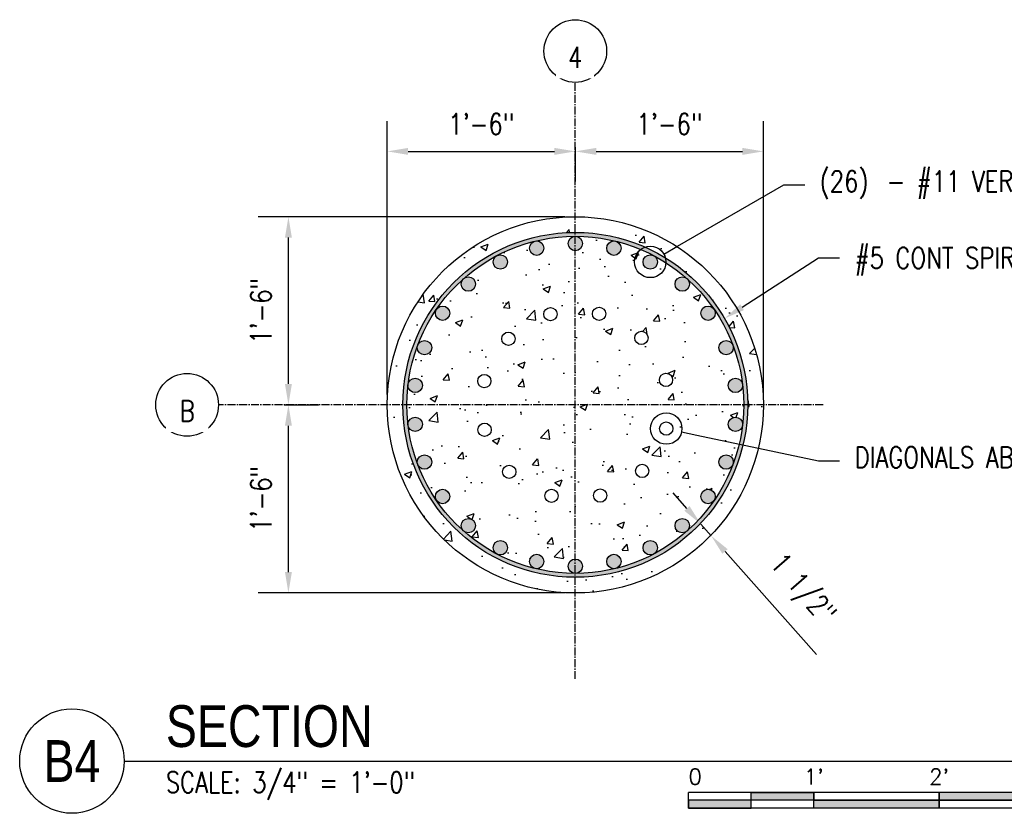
# Model space of a CAD drawing. Header units: inches. Extents: x 870 to 1996, y -84 to 460.
# Tile 15 of 20: x 1161 to 1255, y 371 to 447. Entities that reach past the tile are written whole.
import ezdxf
from ezdxf import colors
from ezdxf.entities.mleader import LeaderData, LeaderLine
from ezdxf.enums import TextEntityAlignment as Align
from ezdxf.math import Vec2, Vec3

# ---------------------------------------------------------------- set-up
doc = ezdxf.new("R2010")
doc.units = ezdxf.units.IN
doc.header["$MEASUREMENT"] = 0
doc.linetypes.add('CENTER2', pattern=[1.125, 0.75, -0.125, 0.125, -0.125])
for name, color, linetype in [('A-DETL', 3, 'Continuous'), ('S-ANNO-DIMS', 1, 'Continuous'), ('S-ANNO-NOTE', 2, 'Continuous'), ('S-ANNO-SYMB', 2, 'Continuous'), ('S-COLS', 53, 'Continuous'), ('S-GRID', 1, 'CENTER2'), ('S-GRID-IDEN', 1, 'Continuous')]:
    doc.layers.add(name, color=color, linetype=linetype)
doc.layers.add('A-WALL-PATT', color=9, linetype='Continuous', true_color=0x808080)
doc.styles.add('Annotative', font='romans.shx', dxfattribs={"width": 0.8, "height": 0.125})
doc.styles.add('Arial', font='romans.shx', dxfattribs={"width": 0.8})
doc.styles.add('TITLES', font='swiss.ttf', dxfattribs={"width": 0.8, "height": 0.25})
doc.dimstyles.new('Annotative', dxfattribs={"dimscale": 0, "dimtxt": 0.125, "dimasz": 0.125, "dimexe": 0.18, "dimexo": 0.0625, "dimgap": 0.09, "dimtad": 1, "dimdec": 3, "dimzin": 3, "dimdsep": 46, "dimlunit": 4, "dimtxsty": 'Annotative', "dimcen": 0.09, "dimclrt": 2, "dimazin": 2, "dimtfac": 1, "dimtdec": 3, "dimtmove": 0, "dimatfit": 0, "dimfxl": 1, "dimtfill": 1, "dimfrac": 2, "dimtolj": 1, "dimtzin": 0, "dimarcsym": 0})
pattern_1 = [(50, (0, 0), (7.172602, -0.627521), [0.75, -8.25]), (355, (0, 0), (-1.387513, 7.52192), [0.6, -6.6]), (100.45144, (0.598, -0.052), (5.78509, 6.8944), [0.6374, -7.01142]), (46.1842, (0, 2), (10.672413, -1.65519), [1.125, -12.375]), (96.6356, (0.889, 1.862), (9.34662, 9.74119), [0.9561, -10.51714]), (351.1842, (0, 2), (9.34662, 9.74119), [0.9, -9.9]), (21, (1, 1.5), (5.96907, -4.02619), [0.75, -8.25]), (326, (1, 1.5), (2.433153, 7.2515), [0.6, -6.6]), (71.45144, (1.4974, 1.1645), (8.402224, 3.22531), [0.6374, -7.01142]), (37.5, (0, 0), (0.1215986, 3.3289385), [0, -6.52, 0, -6.7, 0, -6.625]), (7.5, (0, 0), (2.630695, 3.944117), [0, -3.82, 0, -6.37, 0, -2.525]), (327.5, (-2.23, 0), (5.3382244, -0.2255487), [0, -2.5, 0, -7.8, 0, -10.35]), (317.5, (-3.23, 0), (5.831862, 1.00105), [0, -3.25, 0, -5.18, 0, -7.35])]

# ---------------------------------------------------------------- blocks, each defined once
blk = doc.blocks.new('*U9')
for points in [[(-3, -0.2812), (-2.625, -0.2812), (-2.625, -0.2344), (-3, -0.2344)], [(-2.625, -0.188), (-2.25, -0.188), (-2.25, -0.2344), (-2.625, -0.2344)], [(-2.25, -0.2349), (-1.5, -0.2349), (-1.5, -0.2812), (-2.25, -0.2812)], [(-1.5, -0.2344), (0, -0.2344), (0, -0.1875), (-1.5, -0.1875)]]:
    blk.add_hatch(color=256).paths.add_polyline_path(points)
for p, q in [((0, -0.1875), (-3, -0.1875)), ((-3, -0.2812), (-3, -0.1875)), ((0, -0.2344), (-3, -0.2344)), ((-2.625, -0.2807), (-2.625, -0.188)), ((-2.25, -0.2812), (-2.25, -0.1885)), ((-1.5, -0.2812), (-1.5, -0.1885)), ((0, -0.1875), (0, -0.2812)), ((0, -0.2812), (-3, -0.2812))]:
    blk.add_line(p, q)
at = {"flags": 128}
for points in [[(-3, -0.2812), (-2.625, -0.2812), (-2.625, -0.2344), (-3, -0.2344), (-3, -0.2812)], [(-2.625, -0.188), (-2.25, -0.188), (-2.25, -0.2344), (-2.625, -0.2344), (-2.625, -0.188)], [(-2.25, -0.2349), (-1.5, -0.2349), (-1.5, -0.2812), (-2.25, -0.2812), (-2.25, -0.2349)], [(-1.5, -0.2344), (0, -0.2344), (0, -0.1875), (-1.5, -0.1875), (-1.5, -0.2344)]]:
    blk.add_lwpolyline(points, close=True, dxfattribs=at)
at = {"style": 'Arial'}
blk.add_text('0', height=0.0937, dxfattribs=at).set_placement((-3, -0.0937), align=Align.MIDDLE_LEFT)
for s, p in [("1'", (-2.25, -0.0937)), ("2'", (-1.5, -0.0937))]:
    blk.add_text(s, height=0.09375, dxfattribs=at).set_placement(p, align=Align.MIDDLE_CENTER)
blk.add_text("4'", height=0.09375, dxfattribs=at).set_placement((0, -0.0937), align=Align.MIDDLE_RIGHT)
blk = doc.blocks.new('Grid - Circle 3_8_-570341-INTERIOR COLUMN PLAN')
at = {"layer": 'S-GRID-IDEN'}
blk.add_circle((1400.077, 1227.057), 3, dxfattribs=at)
blk = doc.blocks.new('*D67')
at = {"layer": 'S-ANNO-DIMS', "color": 0, "lineweight": -2, "transparency": 16777216}
for p, q in [((1195.764, 411.551), (1195.764, 437.682)), ((1197.764, 434.802), (1211.764, 434.802)), ((1213.764, 435.216), (1213.764, 431.922))]:
    blk.add_line(p, q, dxfattribs=at)
at = {"layer": 'S-ANNO-DIMS', "color": 0, "transparency": 16777216}
for points in [[(1197.764, 435.135), (1197.764, 434.469), (1195.764, 434.802)], [(1211.764, 435.135), (1211.764, 434.469), (1213.764, 434.802)]]:
    blk.add_solid(points, dxfattribs=at)
at = {"layer": 'S-ANNO-DIMS', "color": 2, "lineweight": -3, "transparency": 16777216, "insert": (1204.764, 437.433), "char_height": 2, "width": 8.21858, "attachment_point": 5, "style": 'Annotative'}
blk.add_mtext('\\A1;1\'-6"', dxfattribs=at)
blk = doc.blocks.new('*D68')
at = {"layer": 'S-ANNO-DIMS', "color": 0, "lineweight": -2, "transparency": 16777216}
for p, q in [((1231.764, 411.551), (1231.764, 437.682)), ((1213.764, 435.216), (1213.764, 431.922)), ((1215.764, 434.802), (1229.764, 434.802))]:
    blk.add_line(p, q, dxfattribs=at)
at = {"layer": 'S-ANNO-DIMS', "color": 0, "transparency": 16777216}
for points in [[(1215.764, 435.135), (1215.764, 434.469), (1213.764, 434.802)], [(1229.764, 435.135), (1229.764, 434.469), (1231.764, 434.802)]]:
    blk.add_solid(points, dxfattribs=at)
at = {"layer": 'S-ANNO-DIMS', "color": 2, "lineweight": -3, "transparency": 16777216, "insert": (1222.764, 437.433), "char_height": 2, "width": 8.21858, "attachment_point": 5, "style": 'Annotative'}
blk.add_mtext('\\A1;1\'-6"', dxfattribs=at)
blk = doc.blocks.new('*D69')
at = {"layer": 'S-ANNO-DIMS', "color": 0, "lineweight": -2, "transparency": 16777216}
for p, q in [((1185.894, 410.551), (1189.188, 410.551)), ((1186.308, 394.551), (1186.308, 408.551)), ((1212.764, 392.551), (1183.428, 392.551))]:
    blk.add_line(p, q, dxfattribs=at)
at = {"layer": 'S-ANNO-DIMS', "color": 0, "transparency": 16777216}
for points in [[(1185.975, 408.551), (1186.642, 408.551), (1186.308, 410.551)], [(1185.975, 394.551), (1186.642, 394.551), (1186.308, 392.551)]]:
    blk.add_solid(points, dxfattribs=at)
at = {"layer": 'S-ANNO-DIMS', "color": 2, "lineweight": -3, "transparency": 16777216, "insert": (1183.678, 401.551), "char_height": 2, "width": 8.21858, "attachment_point": 5, "rotation": 90, "style": 'Annotative'}
blk.add_mtext('\\A1;1\'-6"', dxfattribs=at)
blk = doc.blocks.new('*D70')
at = {"layer": 'S-ANNO-DIMS', "color": 0, "lineweight": -2, "transparency": 16777216}
for p, q in [((1212.764, 428.551), (1183.428, 428.551)), ((1186.308, 412.551), (1186.308, 426.551)), ((1185.894, 410.551), (1189.188, 410.551))]:
    blk.add_line(p, q, dxfattribs=at)
at = {"layer": 'S-ANNO-DIMS', "color": 0, "transparency": 16777216}
for points in [[(1185.975, 426.551), (1186.642, 426.551), (1186.308, 428.551)], [(1185.975, 412.551), (1186.642, 412.551), (1186.308, 410.551)]]:
    blk.add_solid(points, dxfattribs=at)
at = {"layer": 'S-ANNO-DIMS', "color": 2, "lineweight": -3, "transparency": 16777216, "insert": (1183.678, 419.551), "char_height": 2, "width": 8.21858, "attachment_point": 5, "rotation": 90, "style": 'Annotative'}
blk.add_mtext('\\A1;1\'-6"', dxfattribs=at)
blk = doc.blocks.new('_DotBlank')
at = {"color": 0, "linetype": 'ByBlock', "lineweight": -2}
blk.add_line((-0.5, 0), (-1, 0), dxfattribs=at)
blk.add_circle((0, 0), 0.5, dxfattribs=at)
blk = doc.blocks.new('*U27')
at = {"layer": 'A-DETL'}
h = blk.add_hatch(color=256, dxfattribs=at)
h.dxf.hatch_style = 1
h.paths.add_polyline_path([(0.687, 0.679, 1), (-0.688, 0.679, 1)])
blk.add_circle((0, 0.679), 0.688, dxfattribs=at)
blk = doc.blocks.new('*U28')
at = {"layer": 'A-DETL', "color": 0, "linetype": 'ByBlock', "lineweight": -2, "transparency": 16777216}
for p, rotation in [((1197.209, 1207.536), 13.84615384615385), ((1204.273, 1207.536), 346.1538461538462), ((1193.882, 1206.274), 27.69230769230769), ((1207.599, 1206.274), 332.3076923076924), ((1190.954, 1204.253), 41.53846153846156), ((1210.527, 1204.253), 318.4615384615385), ((1188.594, 1201.59), 55.38461538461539), ((1212.887, 1201.59), 304.6153846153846), ((1186.941, 1198.439), 69.23076923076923), ((1214.54, 1198.439), 290.7692307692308), ((1186.089, 1194.985), 83.0769230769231), ((1215.392, 1194.985), 276.923076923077), ((1186.089, 1191.427), 96.92307692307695), ((1215.392, 1191.427), 263.076923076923), ((1186.941, 1187.972), 110.7692307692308), ((1214.54, 1187.972), 249.2307692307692), ((1188.594, 1184.822), 124.6153846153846), ((1212.887, 1184.822), 235.3846153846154), ((1190.954, 1182.159), 138.4615384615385), ((1210.527, 1182.159), 221.5384615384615), ((1193.882, 1180.138), 152.3076923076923), ((1207.599, 1180.138), 207.6923076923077), ((1197.209, 1178.876), 166.1538461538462), ((1204.273, 1178.876), 193.8461538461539), ((1200.741, 1178.447), 180)]:
    blk.add_blockref('*U27', p, dxfattribs=dict(at, rotation=rotation))
blk.add_blockref('*U27', (1200.741, 1207.965), dxfattribs=at)
blk = doc.blocks.new('*D41')
at = {"layer": 'S-ANNO-DIMS', "color": 0, "lineweight": -2, "transparency": 16777216}
for p, q in [((1224.445, 400.642), (1223.119, 402.139)), ((1225.772, 399.145), (1226.766, 398.022)), ((1228.093, 396.525), (1236.836, 386.656))]:
    blk.add_line(p, q, dxfattribs=at)
at = {"layer": 'S-ANNO-DIMS', "color": 0, "transparency": 16777216}
for points in [[(1224.695, 400.863), (1224.196, 400.421), (1225.772, 399.145)], [(1228.342, 396.746), (1227.843, 396.304), (1226.766, 398.022)]]:
    blk.add_solid(points, dxfattribs=at)
at = {"layer": 'S-ANNO-DIMS', "color": 2, "transparency": 16777216, "insert": (1235.346, 392.807), "char_height": 2, "attachment_point": 5, "rotation": 311.53846, "style": 'Annotative', "bg_fill": 3, "box_fill_scale": 1.25, "bg_fill_color": 256, "bg_fill_true_color": 13158600, "bg_fill_transparency": 0}
blk.add_mtext('\\A1;1 1/2"', dxfattribs=at)
blk = doc.blocks.new('*U37')
at = {"layer": 'A-DETL'}
blk.add_circle((0, 0), 0.635, dxfattribs=at)
blk = doc.blocks.new('*U26')
at = {"color": 0, "linetype": 'ByBlock', "lineweight": -2, "transparency": 16777216}
for p, rotation in [((1200.741, 1202.206), 180), ((1196.241, 1201), 210.0000000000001), ((1205.241, 1201), 150), ((1192.946, 1197.706), 240), ((1208.535, 1197.706), 120), ((1191.741, 1193.206), 270), ((1209.741, 1193.206), 90), ((1192.946, 1188.706), 299.9999999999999), ((1208.535, 1188.706), 59.99999999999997), ((1196.241, 1185.412), 330.0000000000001), ((1205.241, 1185.412), 29.99999999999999)]:
    blk.add_blockref('*U37', p, dxfattribs=dict(at, rotation=rotation))
blk.add_blockref('*U37', (1200.741, 1184.206), dxfattribs=at)
blk = doc.blocks.new('*U8')
at = {"linetype": 'Continuous', "lineweight": -3}
blk.add_line((1.125, 0.625), (7.5, 0.625), dxfattribs=at)
at = {"lineweight": -3}
blk.add_circle((0.8125, 0.625), 0.3125, dxfattribs=at)
at = {"lineweight": -3, "style": 'Arial'}
blk.add_attdef('DRAWING_AREA_TITLE', text='', height=0.1875, dxfattribs=at).set_placement((1.3743, 0.6339), align=Align.BOTTOM_LEFT)
blk.add_attdef('X#', text='', height=0.1875, dxfattribs=at).set_placement((0.8125, 0.625), align=Align.MIDDLE_CENTER)
blk.add_attdef('SCALE:', text='', height=0.0938, dxfattribs=at).set_placement((1.3743, 0.5606), align=Align.TOP_LEFT)

msp = doc.modelspace()

# ---------------------------------------------------------------- hatches: boundary and pattern name
at = {"layer": 'A-DETL'}
h = msp.add_hatch(color=256, dxfattribs=at)
h.dxf.hatch_style = 1
h.paths.add_polyline_path([(1230.2644, 410.5509, 1), (1197.2644, 410.5509, 1)])
h.paths.add_polyline_path([(1229.8894, 410.5509, -1), (1197.6394, 410.5509, -1)], flags=16)
at = {"layer": 'A-WALL-PATT', "lineweight": -3}
h = msp.add_hatch(dxfattribs=at)
h.set_pattern_fill('AR-CONC', color=8, style=0)
h.set_pattern_definition(pattern_1)
h.paths.add_polyline_path([(1195.7644, 410.5509, 1), (1231.7644, 410.5509, 1)])
h.paths.add_polyline_path([(1230.2644, 410.5509, -1), (1197.2644, 410.5509, -1)], flags=16)
h.paths.add_polyline_path([(1229.8894, 410.5509, -1), (1197.6394, 410.5509, -1)], flags=0)
h.paths.add_polyline_path([(1207.2777, 424.2201, -1), (1205.9027, 424.2201, -1)], flags=0)
h.paths.add_polyline_path([(1210.7574, 425.5398, -1), (1209.3824, 425.5398, -1)], flags=0)
h.paths.add_polyline_path([(1204.2149, 422.106, -1), (1202.8399, 422.106, -1)], flags=0)
h.paths.add_polyline_path([(1214.4519, 425.9884, -1), (1213.0769, 425.9884, -1)], flags=0)
h.paths.add_polyline_path([(1212.0154, 419.2294, -1), (1210.7454, 419.2294, -1)], flags=0)
h.paths.add_polyline_path([(1201.7471, 419.3204, -1), (1200.3721, 419.3204, -1)], flags=0)
h.paths.add_polyline_path([(1207.9955, 416.8747, -1), (1206.7255, 416.8747, -1)], flags=0)
h.paths.add_polyline_path([(1218.1463, 425.5398, -1), (1216.7713, 425.5398, -1)], flags=0)
h.paths.add_polyline_path([(1216.6741, 419.2587, -1), (1215.4041, 419.2587, -1)], flags=0)
h.paths.add_polyline_path([(1200.0176, 416.0251, -1), (1198.6426, 416.0251, -1)], flags=0)
h.paths.add_polyline_path([(1221.626, 424.2201, -1), (1220.251, 424.2201, -1)], flags=0)
h.paths.add_polyline_path([(1205.6916, 412.8256, -1), (1204.4216, 412.8256, -1)], flags=0)
h.paths.add_polyline_path([(1220.7232, 416.9547, -1), (1219.4532, 416.9547, -1)], flags=0)
h.paths.add_polyline_path([(1199.1269, 412.4117, -1), (1197.7519, 412.4117, -1)], flags=0)
h.paths.add_polyline_path([(1224.6888, 422.106, -1), (1223.3138, 422.106, -1)], flags=0)
h.paths.add_polyline_path([(1205.7208, 408.1669, -1), (1204.4508, 408.1669, -1)], flags=0)
h.paths.add_polyline_path([(1199.1269, 408.6901, -1), (1197.7519, 408.6901, -1)], flags=0)
h.paths.add_polyline_path([(1223.0779, 412.9348, -1), (1221.8079, 412.9348, -1)], flags=0)
h.paths.add_polyline_path([(1227.1567, 419.3204, -1), (1225.7817, 419.3204, -1)], flags=0)
h.paths.add_polyline_path([(1208.0755, 404.1471, -1), (1206.8055, 404.1471, -1)], flags=0)
h.paths.add_polyline_path([(1200.0176, 405.0767, -1), (1198.6426, 405.0767, -1)], flags=0)
h.paths.add_polyline_path([(1228.8862, 416.0251, -1), (1227.5112, 416.0251, -1)], flags=0)
h.paths.add_polyline_path([(1223.1072, 408.2762, -1), (1221.8372, 408.2762, -1)], flags=0)
h.paths.add_polyline_path([(1212.1247, 401.8431, -1), (1210.8547, 401.8431, -1)], flags=0)
h.paths.add_polyline_path([(1201.7471, 401.7814, -1), (1200.3721, 401.7814, -1)], flags=0)
h.paths.add_polyline_path([(1220.8032, 404.227, -1), (1219.5332, 404.227, -1)], flags=0)
h.paths.add_polyline_path([(1229.7768, 412.4117, -1), (1228.4018, 412.4117, -1)], flags=0)
h.paths.add_polyline_path([(1216.7833, 401.8724, -1), (1215.5133, 401.8724, -1)], flags=0)
h.paths.add_polyline_path([(1204.2149, 398.9958, -1), (1202.8399, 398.9958, -1)], flags=0)
h.paths.add_polyline_path([(1229.7768, 408.6901, -1), (1228.4018, 408.6901, -1)], flags=0)
h.paths.add_polyline_path([(1207.2777, 396.8817, -1), (1205.9027, 396.8817, -1)], flags=0)
h.paths.add_polyline_path([(1228.8862, 405.0767, -1), (1227.5112, 405.0767, -1)], flags=0)
h.paths.add_polyline_path([(1210.7574, 395.562, -1), (1209.3824, 395.562, -1)], flags=0)
h.paths.add_polyline_path([(1227.1567, 401.7814, -1), (1225.7817, 401.7814, -1)], flags=0)
h.paths.add_polyline_path([(1214.4519, 395.1134, -1), (1213.0769, 395.1134, -1)], flags=0)
h.paths.add_polyline_path([(1224.6888, 398.9958, -1), (1223.3138, 398.9958, -1)], flags=0)
h.paths.add_polyline_path([(1218.1463, 395.562, -1), (1216.7713, 395.562, -1)], flags=0)
h.paths.add_polyline_path([(1221.626, 396.8817, -1), (1220.251, 396.8817, -1)], flags=0)
h = msp.add_hatch(dxfattribs=at)
h.set_pattern_fill('AR-CONC', color=8, style=0)
h.set_pattern_definition(pattern_1)
h.paths.add_polyline_path([(1229.7718, 412.4945, 0.0604889), (1228.8415, 416.2689, -0.0908718), (1228.8862, 416.0251, -1), (1227.5112, 416.0251, -0.8333961), (1228.8415, 416.2689, 0.0604889), (1227.035, 419.7109, -0.1521972), (1227.1567, 419.3204, -1), (1225.7817, 419.3204, -0.735814), (1227.035, 419.7109, 0.0604889), (1224.4572, 422.6206, -0.2146623), (1224.6888, 422.106, -1), (1223.3138, 422.106, -0.6465482), (1224.4572, 422.6206, 0.0604889), (1221.258, 424.8289, -0.2787709), (1221.626, 424.2201, -1), (1220.251, 424.2201, -0.5640018), (1221.258, 424.8289, 0.0604889), (1217.6233, 426.2073, -0.3450787), (1218.1463, 425.5398, -1), (1216.7713, 425.5398, -0.4869019), (1217.6233, 426.2073, 0.0604889), (1213.7644, 426.6759, -0.4142136), (1214.4519, 425.9884, -1), (1213.0769, 425.9884, -0.4142136), (1213.7644, 426.6759, 0.0604889), (1209.9054, 426.2073, -0.4869019), (1210.7574, 425.5398, -1), (1209.3824, 425.5398, -0.3450787), (1209.9054, 426.2073, 0.0604889), (1206.2707, 424.8289, -0.5640018), (1207.2777, 424.2201, -1), (1205.9027, 424.2201, -0.2787709), (1206.2707, 424.8289, 0.0604889), (1203.0715, 422.6206, -0.6465482), (1204.2149, 422.106, -1), (1202.8399, 422.106, -0.2146623), (1203.0715, 422.6206, 0.0604889), (1200.4938, 419.7109, -0.735814), (1201.7471, 419.3204, -1), (1200.3721, 419.3204, -0.1521972), (1200.4938, 419.7109, 0.0604889), (1198.6872, 416.2689, -0.8333961), (1200.0176, 416.0251, -1), (1198.6426, 416.0251, -0.0908718), (1198.6872, 416.2689, 0.0604889), (1197.7569, 412.4945, -0.9413389), (1199.1269, 412.4117, -1), (1197.7519, 412.4117, -0.0302168), (1197.7569, 412.4945, 0.0302168), (1197.6394, 410.5509, 0.0302168), (1197.7569, 408.6072, -0.0302168), (1197.7519, 408.6901, -1), (1199.1269, 408.6901, -0.9413389), (1197.7569, 408.6072, 0.0604889), (1198.6872, 404.8329, -0.0908718), (1198.6426, 405.0767, -1), (1200.0176, 405.0767, -0.8333961), (1198.6872, 404.8329, 0.0604889), (1200.4938, 401.3908, -0.1521972), (1200.3721, 401.7814, -1), (1201.7471, 401.7814, -0.735814), (1200.4938, 401.3908, 0.0604889), (1203.0715, 398.4812, -0.2146623), (1202.8399, 398.9958, -1), (1204.2149, 398.9958, -0.6465482), (1203.0715, 398.4812, 0.0604889), (1206.2707, 396.2729, -0.2787709), (1205.9027, 396.8817, -1), (1207.2777, 396.8817, -0.5640018), (1206.2707, 396.2729, 0.0604889), (1209.9054, 394.8945, -0.3450787), (1209.3824, 395.562, -1), (1210.7574, 395.562, -0.4869019), (1209.9054, 394.8945, 0.0604889), (1213.7644, 394.4259, -0.4142136), (1213.0769, 395.1134, -1), (1214.4519, 395.1134, -0.4142136), (1213.7644, 394.4259, 0.0604889), (1217.6233, 394.8945, -0.4869019), (1216.7713, 395.562, -1), (1218.1463, 395.562, -0.3450787), (1217.6233, 394.8945, 0.0604889), (1221.258, 396.2729, -0.5640018), (1220.251, 396.8817, -1), (1221.626, 396.8817, -0.2787709), (1221.258, 396.2729, 0.0604889), (1224.4572, 398.4812, -0.6465482), (1223.3138, 398.9958, -1), (1224.6888, 398.9958, -0.2146623), (1224.4572, 398.4812, 0.0604889), (1227.035, 401.3908, -0.735814), (1225.7817, 401.7814, -1), (1227.1567, 401.7814, -0.1521972), (1227.035, 401.3908, 0.0604889), (1228.8415, 404.8329, -0.8333961), (1227.5112, 405.0767, -1), (1228.8862, 405.0767, -0.0908718), (1228.8415, 404.8329, 0.0604889), (1229.7718, 408.6072, -0.9413389), (1228.4018, 408.6901, -1), (1229.7768, 408.6901, -0.0302168), (1229.7718, 408.6072, 0.0302168), (1229.8894, 410.5509, 0.0302168), (1229.7718, 412.4945, -0.0302168), (1229.7768, 412.4117, -1), (1228.4018, 412.4117, -0.9413389)])
h.paths.add_polyline_path([(1215.4041, 419.2587, -1), (1216.6741, 419.2587, -1)], flags=16)
h.paths.add_polyline_path([(1210.7454, 419.2294, -1), (1212.0154, 419.2294, -1)], flags=16)
h.paths.add_polyline_path([(1219.4532, 416.9547, -1), (1220.7232, 416.9547, -1)], flags=16)
h.paths.add_polyline_path([(1206.7255, 416.8747, -1), (1207.9955, 416.8747, -1)], flags=16)
h.paths.add_polyline_path([(1223.0779, 412.9348, -1), (1221.8079, 412.9348, -1)], flags=16)
h.paths.add_polyline_path([(1204.4216, 412.8256, -1), (1205.6916, 412.8256, -1)], flags=16)
h.paths.add_polyline_path([(1223.1072, 408.2762, -1), (1221.8372, 408.2762, -1)], flags=16)
h.paths.add_polyline_path([(1205.7208, 408.1669, -1), (1204.4508, 408.1669, -1)], flags=16)
h.paths.add_polyline_path([(1220.8032, 404.227, -1), (1219.5332, 404.227, -1)], flags=16)
h.paths.add_polyline_path([(1208.0755, 404.1471, -1), (1206.8055, 404.1471, -1)], flags=16)
h.paths.add_polyline_path([(1216.7833, 401.8724, -1), (1215.5133, 401.8724, -1)], flags=16)
h.paths.add_polyline_path([(1212.1247, 401.8431, -1), (1210.8547, 401.8431, -1)], flags=16)

# ---------------------------------------------------------------- linework, layer by layer
at = {"layer": 'A-DETL'}
for radius in [16.5, 16.125]:
    msp.add_circle((1213.7644, 410.5509), radius, dxfattribs=at)
at = {"layer": 'S-COLS', "lineweight": -3}
msp.add_circle((1213.7644, 410.5509), 18, dxfattribs=at)
at = {"layer": 'S-GRID', "lineweight": -3}
msp.add_line((1237.4836, 410.5509), (1179.6141, 410.5509), dxfattribs=at)

# ---------------------------------------------------------------- block references
at = {"layer": 'A-DETL'}
msp.add_blockref('*U28', (13.0238, -782.6551), dxfattribs=at)
at = {"layer": 'S-ANNO-SYMB', "lineweight": -3}
ref = msp.add_blockref('*U8', (1152.5903, 366.4715), dxfattribs=dict(at, xscale=15.99999927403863, yscale=15.99999927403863, zscale=15.99999927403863))
ref.add_attrib('SCALE:', 'SCALE: 3/4" = 1\'-0"', dxfattribs={"layer": '0', "lineweight": -3, "height": 2, "style": 'Annotative', "width": 0.796875}).set_placement((1174.5791, 375.4408), align=Align.TOP_LEFT)
ref.add_attrib('DRAWING_AREA_TITLE', 'SECTION', dxfattribs={"layer": '0', "lineweight": -3, "height": 4, "style": 'TITLES', "width": 0.796875}).set_placement((1174.5791, 376.614), align=Align.BOTTOM_LEFT)
ref.add_attrib('X#', 'B4', dxfattribs={"layer": '0', "lineweight": -3, "height": 4, "style": 'TITLES', "width": 0.796875}).set_placement((1165.5903, 376.4715), align=Align.MIDDLE_CENTER)
at = {"layer": 'S-ANNO-SYMB', "lineweight": -3, "xscale": 16, "yscale": 16, "zscale": 16}
msp.add_blockref('*U9', (1272.5903, 376.4715), dxfattribs=at)
at = {"layer": 'S-GRID-IDEN', "lineweight": -3}
msp.add_blockref('Grid - Circle 3_8_-570341-INTERIOR COLUMN PLAN', (-186.313, -782.6551), dxfattribs=at)
at = {"layer": 'S-GRID-IDEN', "lineweight": -3, "rotation": 90.00000000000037}
msp.add_blockref('Grid - Circle 3_8_-570341-INTERIOR COLUMN PLAN', (2403.671, -989.5265), dxfattribs=at)

# ---------------------------------------------------------------- dimensions: what is measured, and where the dimension line sits
at = {"layer": 'S-ANNO-DIMS', "lineweight": -3}
for base, p1, p2, picture, middle in [((1213.7644, 434.8021), (1195.7644, 410.5509), (1213.7644, 436.2163), '*D67', (1204.7644, 437.4326)), ((1231.7644, 434.8021), (1213.7644, 436.2163), (1231.7644, 410.5509), '*D68', (1222.7644, 437.4326))]:
    dim = msp.add_linear_dim(base=base, p1=p1, p2=p2, dimstyle='Annotative', override={"dimpost": '\\X', "dimtfill": 0}, dxfattribs=at)
    dim.commit()
    dim.dimension.update_dxf_attribs({"geometry": picture, "text_midpoint": middle})
for base, p1, p2, picture, middle in [((1186.3084, 428.5509), (1184.8942, 410.5509), (1213.7644, 428.5509), '*D70', (1183.6779, 419.5509)), ((1186.3084, 410.5509), (1213.7644, 392.5509), (1184.8942, 410.5509), '*D69', (1183.6779, 401.5509))]:
    dim = msp.add_linear_dim(base=base, p1=p1, p2=p2, angle=90, dimstyle='Annotative', override={"dimpost": '\\X', "dimtfill": 0}, dxfattribs=at)
    dim.commit()
    dim.dimension.update_dxf_attribs({"geometry": picture, "text_midpoint": middle})

# ---------------------------------------------------------------- leaders
at = {"layer": 'S-ANNO-NOTE', "lineweight": -3}
ml = msp.add_multileader_mtext('Standard', dxfattribs=at)
ml.set_content('\\pxt3.2,6.4,9.6,12.8,16,19.2,22.4,25.6,28.8,32,35.2,38.4,41.6,44.8,48,51.2,54.4,57.6,60.8,64,67.2,70.4,73.6,76.8,80,83.2,86.4,89.6,92.8,96,99.2,102.4;{\\C256;(26)^I- #11 VERTS}', color=256, style='Annotative')
ml.set_leader_properties(color=1, linetype='ByLayer', lineweight=-1)
ml.set_arrow_properties(name='DOTBLANK')
ml.build(insert=Vec2(0, 0))
ml.multileader.update_dxf_attribs({"text_right_attachment_type": 3, "dogleg_length": 0.125, "arrow_head_size": 3, "scale": 16})
ctx = ml.context
ctx.base_point, ctx.scale, ctx.char_height, ctx.arrow_head_size, ctx.landing_gap_size, ctx.plane_origin = Vec3(1235.7178, 431.5965), 16, 2, 3, 1.44, Vec3(1211.0515, 414.6302)
ctx.right_attachment = 3
notes = []
notes.append((ctx, [(0, (1, 1, 0), (1233.7178, 431.5965), (1, 0), 2, [(1, [(1220.9385, 424.2201)], 0, [])])]))
ctx.mtext.insert, ctx.mtext.width, ctx.mtext.defined_height, ctx.mtext.flow_direction = Vec3(1237.1578, 432.9298), 30.654198, 4.6939, 5
ml = msp.add_multileader_mtext('Standard', dxfattribs=at)
ml.set_content('\\A1;#5 CONT SPIRAL REINF W/ 3" PITCH. 1 1/2 EXTRA TURN AT EACH END', color=256, style='Annotative')
ml.set_leader_properties(color=1, linetype='ByLayer', lineweight=-1)
ml.build(insert=Vec2(0, 0))
ml.multileader.update_dxf_attribs({"text_right_attachment_type": 3, "dogleg_length": 0.125, "arrow_head_size": 2, "scale": 16})
ctx = ml.context
ctx.base_point, ctx.scale, ctx.char_height, ctx.arrow_head_size, ctx.landing_gap_size, ctx.plane_origin = Vec3(1239.048, 424.6056), 16, 2, 2, 1.44, Vec3(1216.369, 409.5293)
ctx.right_attachment = 3
notes.append((ctx, [(0, (1, 1, 0), (1237.048, 424.6056), (1, 0), 2, [(1, [(1228.0465, 418.8135)], 0, [])])]))
ctx.mtext.insert, ctx.mtext.width, ctx.mtext.defined_height, ctx.mtext.flow_direction = Vec3(1240.488, 425.6056), 27.424941, 4.8806, 5
ml = msp.add_multileader_mtext('Standard', dxfattribs=at)
ml.set_content('\\pxt3.2,6.4,9.6,12.8,16,19.2,22.4,25.6,28.8,32,35.2,38.4,41.6,44.8,48,51.2,54.4,57.6,60.8,64,67.2,70.4,73.6,76.8,80,83.2,86.4,89.6,92.8,96,99.2,102.4;{\\C256;DIAGONALS ABOVE PER A3/S-303 AND A2/S-304}', color=256, style='Annotative')
ml.set_leader_properties(color=1, linetype='ByLayer', lineweight=-1)
ml.set_arrow_properties(name='DOTBLANK')
ml.build(insert=Vec2(0, 0))
ml.multileader.update_dxf_attribs({"text_right_attachment_type": 3, "dogleg_length": 0.125, "arrow_head_size": 3, "scale": 16})
ctx = ml.context
ctx.base_point, ctx.scale, ctx.char_height, ctx.arrow_head_size, ctx.landing_gap_size, ctx.plane_origin = Vec3(1239.048, 405.1981), 16, 2, 3, 1.44, Vec3(1223.8402, 400.7746)
ctx.right_attachment = 3
notes.append((ctx, [(0, (1, 1, 0), (1237.048, 405.1981), (1, 0), 2, [(1, [(1222.4722, 408.2762)], 0, [])])]))
ctx.mtext.insert, ctx.mtext.width, ctx.mtext.defined_height, ctx.mtext.flow_direction = Vec3(1240.488, 406.5314), 23.484684, 4.6939, 5
for ctx, leaders in notes:
    for number, flags, end, landing, length, lines in leaders:
        leader = LeaderData()
        leader.index, (leader.has_last_leader_line, leader.has_dogleg_vector, leader.attachment_direction) = number, flags
        leader.last_leader_point, leader.dogleg_vector, leader.dogleg_length = Vec3(end), Vec3(landing), length
        for number, points, colour, breaks in lines:
            line = LeaderLine()
            line.index, line.vertices, line.color, line.breaks = number, Vec3.list(points), colors.encode_raw_color(colour), breaks
            leader.lines.append(line)
        ctx.leaders.append(leader)

# ---------------------------------------------------------------- next in the draw order: texts
at = {"layer": 'S-GRID-IDEN', "lineweight": -3, "char_height": 2, "attachment_point": 5, "line_spacing_factor": 0.981704, "style": 'Annotative', "bg_fill": 2}
for s, insert, width in [('\\pxqc,t3.2,6.4,9.6,12.8,16,19.2,22.4,25.6,28.8,32,35.2,38.4,41.6,44.8,48,51.2,54.4,57.6,60.8,64,67.2,70.4,73.6,76.8,80,83.2,86.4,89.6,92.8,96,99.2,102.4;{4}', (1213.7485, 443.7986), 1.632756), ('\\pxqc,t3.2,6.4,9.6,12.8,16,19.2,22.4,25.6,28.8,32,35.2,38.4,41.6,44.8,48,51.2,54.4,57.6,60.8,64,67.2,70.4,73.6,76.8,80,83.2,86.4,89.6,92.8,96,99.2,102.4;{B}', (1176.6128, 409.9631), 2.035906)]:
    msp.add_mtext(s, dxfattribs=dict(at, insert=insert, width=width))

# ---------------------------------------------------------------- next in the draw order: dimensions: what is measured, and where the dimension line sits
at = {"layer": 'S-ANNO-DIMS'}
dim = msp.add_aligned_dim(p1=(1224.7059, 398.2005), p2=(1225.7006, 397.0777), distance=1.4237, dimstyle='Annotative', override={"dimpost": '\\X', "dimse1": 1, "dimse2": 1}, dxfattribs=at)
dim.commit()
dim.dimension.update_dxf_attribs({"geometry": '*D41', "text_midpoint": (1235.3456, 392.8072)})

# ---------------------------------------------------------------- next in the draw order: linework, layer by layer
at = {"layer": 'S-GRID', "lineweight": -3}
msp.add_line((1213.7644, 384.3344), (1213.7644, 441.4018), dxfattribs=at)

# ---------------------------------------------------------------- next in the draw order: block references
at = {"rotation": 15.36}
msp.add_blockref('*U26', (371.9735, -1058.0902), dxfattribs=at)

doc.saveas('drawing.dxf')
